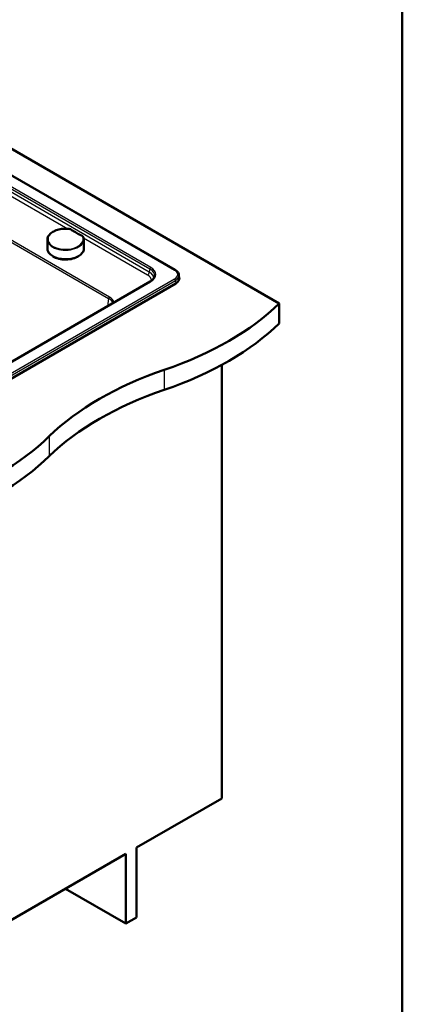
# Model space of a CAD drawing. Header units: millimetres. Extents: x 100 to 2000, y 93 to 2870.
# Tile 7 of 8: x 1529 to 2000, y 732 to 1942. Entities that reach past the tile are written whole.
import ezdxf

# ---------------------------------------------------------------- set-up
doc = ezdxf.new("R2010")
doc.units = ezdxf.units.MM
doc.header["$LTSCALE"] = 10
for name, color, linetype, lineweight in [('Sketch Geometry(ISO)', 7, 'Continuous', 50), ('Visible Edges(ISO)', 7, 'Continuous', 50), ('Visible Tangent Edges(ISO)', 7, 'Continuous', 25)]:
    doc.layers.add(name, color=color, linetype=linetype, lineweight=lineweight)

# ---------------------------------------------------------------- blocks, each defined once
blk = doc.blocks.new('Borders Marketing Border')
at = {"layer": 'Sketch Geometry(ISO)'}
blk.add_line((200, 287), (200, 10), dxfattribs=at)

msp = doc.modelspace()

# ---------------------------------------------------------------- linework, layer by layer
at = {"layer": 'Visible Edges(ISO)'}
for p, q in [((1448.1, 1824.3), (1848.6, 1593.1)), ((1720.6, 1634.2), (1448.1, 1791.5)), ((1563.4, 1671.5), (1563.4, 1660.4)), ((1608.2, 1671.8), (1608.4, 1660.7)), ((1725.3, 1628.1), (1725.7, 1624.3)), ((1381.9, 1421.6), (1721.4, 1617.6)), ((1689.7, 1619.9), (1385.7, 1444.4)), ((1848.6, 1593.1), (1848.6, 1568.6)), ((1777.9, 1517.6), (1777.9, 984.8)), ((1673.2, 924.4), (1777.9, 984.8)), ((1673.2, 838.6), (1673.2, 924.4)), ((1419.4, 777.8), (1659.8, 916.6)), ((1659.8, 916.6), (1659.8, 830.9)), ((1659.8, 830.9), (1585.6, 873.8)), ((1659.8, 830.9), (1673.2, 838.6))]:
    msp.add_line(p, q, dxfattribs=at)
for centre, major_axis, ratio, start_param, end_param in [((1585.9, 1659.2), (21, 0.2), 0.582367, 3.864811, 5.559967), ((1710.7, 1623.7), (15.1, 0), 0.574548, 5.50022, 6.352661), ((1504, 1710.4), (400, 0), 0.57735, 5.245107, 5.750467), ((1504, 1685.9), (-400, 0), 0.57735, 2.103514, 2.608875), ((1910.3, 1312.5), (400, 0), 0.57735, 2.103514, 2.608875), ((1910.3, 1288), (-400, 0), 0.57735, 5.245107, 5.750467), ((1221.2, 1547.1), (400, 0), 0.57735, 5.245107, 5.750467), ((1221.2, 1522.6), (-400, 0), 0.57735, 2.103514, 2.608875)]:
    msp.add_ellipse(centre, major_axis=major_axis, ratio=ratio, start_param=start_param, end_param=end_param, dxfattribs=at)
for points, knots in [([(1563.4, 1671.5), (1563.5, 1672.9), (1563.8, 1674.3), (1565.2, 1676.9), (1566.3, 1678.2), (1569.1, 1680.5), (1570.8, 1681.5), (1574.7, 1683.2), (1576.9, 1683.9), (1581.5, 1684.7), (1583.9, 1684.9), (1587.6, 1684.9), (1588.9, 1684.8), (1590.1, 1684.7)], [0.787248, 0.787248, 0.787248, 0.787248, 1.087969, 1.087969, 1.401033, 1.401033, 1.725354, 1.725354, 2.050834, 2.050834, 2.375417, 2.375417, 2.552596, 2.552596, 2.552596, 2.552596]), ([(1590.1, 1684.7), (1590.3, 1684.7), (1590.5, 1684.6), (1591, 1684.6), (1591.2, 1684.5), (1591.5, 1684.4), (1591.7, 1684.3), (1592.1, 1684.2), (1592.3, 1684.1), (1592.6, 1683.9), (1592.8, 1683.8), (1592.9, 1683.7)], [0, 0, 0, 0, 0.0576108, 0.0576108, 0.1152216, 0.1152216, 0.1728324, 0.1728324, 0.2304431, 0.2304431, 0.2880539, 0.2880539, 0.2880539, 0.2880539]), ([(1605.9, 1676.2), (1605, 1676.7), (1604, 1677.1), (1602.2, 1678.1), (1601.3, 1678.6), (1599.5, 1679.5), (1598.7, 1680), (1597, 1681.1), (1596.1, 1681.6), (1594.5, 1682.6), (1593.7, 1683.2), (1592.9, 1683.7)], [6.1910957, 6.1910957, 6.1910957, 6.1910957, 6.2279315, 6.2279315, 6.2647674, 6.2647674, 6.3016032, 6.3016032, 6.3384391, 6.3384391, 6.3752749, 6.3752749, 6.3752749, 6.3752749]), ([(1605.9, 1676.2), (1606.1, 1676.1), (1606.3, 1676.1), (1606.6, 1675.9), (1606.7, 1675.7), (1607, 1675.5), (1607.1, 1675.4), (1607.3, 1675.1), (1607.4, 1675), (1607.6, 1674.7), (1607.7, 1674.5), (1607.8, 1674.4)], [0, 0, 0, 0, 0.0576108, 0.0576108, 0.1152216, 0.1152216, 0.1728324, 0.1728324, 0.2304431, 0.2304431, 0.2880539, 0.2880539, 0.2880539, 0.2880539]), ([(1607.8, 1674.4), (1607.8, 1674.2), (1607.9, 1674), (1608, 1673.7), (1608, 1673.5), (1608.1, 1673.2), (1608.1, 1673), (1608.1, 1672.7), (1608.2, 1672.5), (1608.2, 1672.2), (1608.2, 1672), (1608.2, 1671.8)], [3.7305891, 3.7305891, 3.7305891, 3.7305891, 3.7677387, 3.7677387, 3.8048884, 3.8048884, 3.8420381, 3.8420381, 3.8791878, 3.8791878, 3.9163374, 3.9163374, 3.9163374, 3.9163374]), ([(1608.4, 1660.7), (1608.4, 1659.3), (1608.1, 1657.9), (1606.6, 1655.3), (1605.5, 1654), (1602.7, 1651.7), (1601, 1650.7), (1597.1, 1649), (1594.9, 1648.4), (1590.3, 1647.5), (1587.9, 1647.3), (1583.1, 1647.3), (1580.7, 1647.6), (1576.2, 1648.5), (1574.1, 1649.1), (1570.3, 1650.8), (1568.6, 1651.9), (1565.9, 1654.2), (1564.9, 1655.5), (1563.7, 1658), (1563.4, 1659.2), (1563.4, 1660.4)], [3.916337, 3.916337, 3.916337, 3.916337, 4.233597, 4.233597, 4.552744, 4.552744, 4.873359, 4.873359, 5.194076, 5.194076, 5.514672, 5.514672, 5.835221, 5.835221, 6.155831, 6.155831, 6.476561, 6.476561, 6.797095, 6.797095, 7.070434, 7.070434, 7.070434, 7.070434]), ([(1720.6, 1634.2), (1721.1, 1633.9), (1721.6, 1633.6), (1722.5, 1632.9), (1722.9, 1632.5), (1723.6, 1631.7), (1723.9, 1631.3), (1724.5, 1630.5), (1724.7, 1630), (1725.1, 1629.1), (1725.2, 1628.6), (1725.3, 1628.1)], [-0.7829652, -0.7829652, -0.7829652, -0.7829652, -0.6402672, -0.6402672, -0.4975693, -0.4975693, -0.3548713, -0.3548713, -0.2121733, -0.2121733, -0.0694754, -0.0694754, -0.0694754, -0.0694754]), ([(1689.7, 1619.9), (1690.4, 1620.3), (1691, 1620.7), (1692.1, 1621.6), (1692.5, 1622), (1693.4, 1622.9), (1693.8, 1623.3), (1694.4, 1624.2), (1694.6, 1624.7), (1695, 1625.6), (1695.1, 1626.1), (1695.2, 1626.5)], [-0.7816001, -0.7816001, -0.7816001, -0.7816001, -0.6426019, -0.6426019, -0.5036038, -0.5036038, -0.3646057, -0.3646057, -0.2256075, -0.2256075, -0.0866094, -0.0866094, -0.0866094, -0.0866094])]:
    msp.add_open_spline(points, degree=3, knots=knots, dxfattribs=at)
at = {"layer": 'Visible Tangent Edges(ISO)'}
for p, q in [((1300.4, 1794.5), (1638.7, 1599.2)), ((1639.8, 1600.9), (1303.2, 1795.2)), ((1448.1, 1791), (1719.8, 1634.1)), ((1690.5, 1637.4), (1448.1, 1777.3)), ((1448.1, 1774.9), (1689.4, 1635.6)), ((1688.8, 1631.6), (1448.1, 1770.5)), ((1448.1, 1765.9), (1588.5, 1684.8)), ((1608, 1673.6), (1686.7, 1628.2)), ((1689.4, 1635.6), (1688.8, 1631.6)), ((1719.8, 1623.1), (1380.8, 1427.4)), ((1381.9, 1425.6), (1720.9, 1621.4)), ((1386.5, 1444.4), (1690.5, 1619.9)), ((1720.9, 1621.4), (1721.4, 1617.6)), ((1638.7, 1599.2), (1637.3, 1589.7)), ((1707.2, 1511.4), (1707.2, 1486.9)), ((1565.8, 1429.8), (1565.8, 1405.3))]:
    msp.add_line(p, q, dxfattribs=at)
for centre, major_axis, ratio, start_param, end_param in [((1585.8, 1672.2), (21.6, 0.2), 0.582367, 1.369993, 6.475186), ((1590, 1683.9), (0.083, 0.745), 0.162144, 0, 0.631277), ((1592.5, 1683.1), (0.428, 0.616), 0.627531, 0, 0.845005), ((1670, 1721.6), (100.7, 0.8), 0.582367, 3.8305, 4.014679), ((1585.8, 1671.6), (-22.4, -0.2), 0.582367, 6.276933, 9.43103), ((1605.6, 1675.5), (0.324, 0.676), 0.522276, 0, 0.751734), ((1607, 1674.1), (0.71, 0.243), 0.797988, 0, 1.310471), ((1585.9, 1660.5), (22.5, 0.2), 0.582367, 3.135341, 6.289437), ((1690.5, 1636.1), (0.75, 1.3), 0.57735, 0.785398, 2.268928), ((1675.1, 1627.4), (20.2, 0.2), 0.572287, 6.190232, 7.058442), ((1675.1, 1628.6), (21.7, 0), 0.572981, 5.501585, 7.064785), ((1719.8, 1632.9), (0.75, 1.3), 0.57735, 0, 0.785398), ((1710.2, 1628.6), (13.6, 0), 0.574548, 5.50022, 7.06615), ((1686.7, 1630.6), (1.5, 2.6), 0.57735, 3.935717, 5.410521), ((1674.5, 1621.1), (17.1, 0.1), 0.577514, 6.282001, 7.059282), ((1674.5, 1623.6), (20.1, -0.3), 0.578082, 0.110935, 0.789883), ((1719.8, 1621.9), (0.75, -1.3), 0.57735, 0.855211, 2.356194), ((1710.2, 1627.4), (15.1, 0.2), 0.57505, 5.493343, 6.345784), ((1690.5, 1618.6), (-0.75, 1.3), 0.57735, 5.497787, 6.283185), ((1639.8, 1599.7), (0.75, 1.3), 0.57735, 0.794125, 2.268928), ((1624.4, 1590.8), (20.2, 0.4), 0.577069, 0.20693, 0.769255), ((1624.4, 1592), (21.7, 0.2), 0.577514, 0.184842, 0.776097)]:
    msp.add_ellipse(centre, major_axis=major_axis, ratio=ratio, start_param=start_param, end_param=end_param, dxfattribs=at)
for points, knots in [([(1590, 1684.6), (1590.3, 1684.5), (1590.5, 1684.5), (1591, 1684.4), (1591.2, 1684.3), (1591.4, 1684.3), (1591.6, 1684.2), (1591.8, 1684.1), (1592.2, 1683.9), (1592.3, 1683.8), (1592.5, 1683.7)], [0, 0, 0, 0, 0.0720135, 0.0720135, 0.144027, 0.144027, 0.144027, 0.2160404, 0.2160404, 0.2880539, 0.2880539, 0.2880539, 0.2880539]), ([(1605.6, 1676.2), (1606, 1676), (1606.3, 1675.8), (1606.8, 1675.3), (1606.9, 1675), (1607, 1674.7)], [0, 0, 0, 0, 0.1440268, 0.1440268, 0.2880539, 0.2880539, 0.2880539, 0.2880539])]:
    msp.add_open_spline(points, degree=3, knots=knots, dxfattribs=at)

# ---------------------------------------------------------------- block references
at = {"xscale": 10, "yscale": 10, "zscale": 10}
msp.add_blockref('Borders Marketing Border', (0, 0), dxfattribs=at)

doc.saveas('drawing.dxf')
